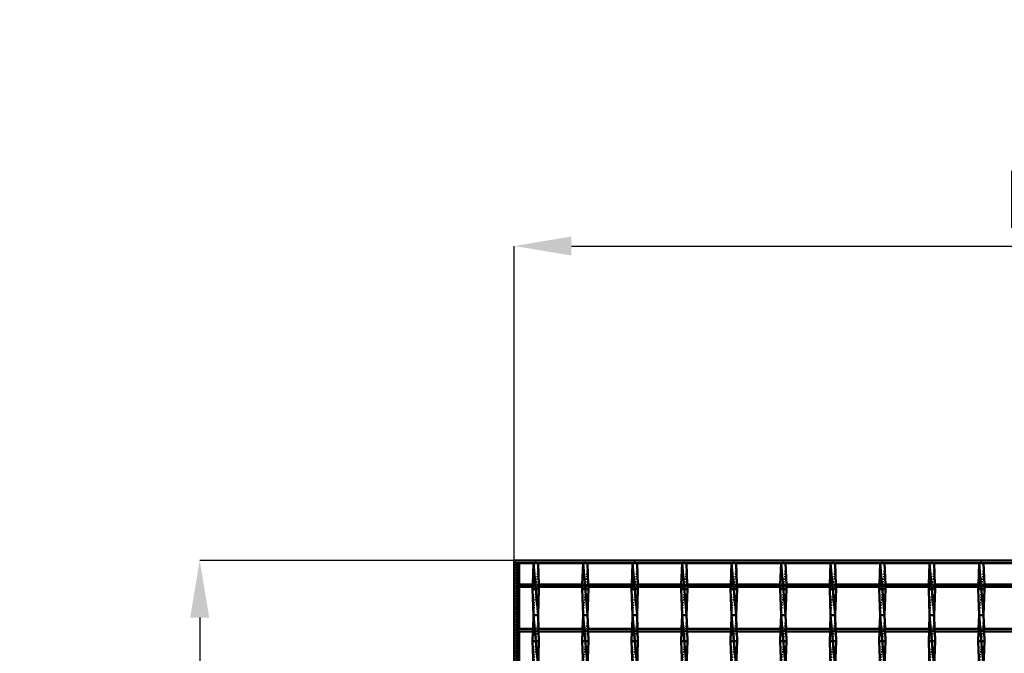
# Model space of a CAD drawing. Header units: millimetres. Extents: x -930 to 585, y -500 to 916.
# Tile 11 of 25: x -930 to -173, y 429 to 916. Entities that reach past the tile are written whole.
import ezdxf

# ---------------------------------------------------------------- set-up
doc = ezdxf.new("R2010")
doc.units = ezdxf.units.MM
doc.linetypes.add('Center', pattern=[1.5, 0.45, -0.5, 0.05, -0.5])
doc.linetypes.add('Dashed', pattern=[2, 1, -1])
for name, color, linetype, lineweight in [('2d ConnectionPoints', 7, 'Continuous', 50), ('AM_0', 7, 'Continuous', 50), ('AM_5', 3, 'Continuous', 25), ('AM_7', 7, 'Center', 25), ('AM_9', 6, 'Dashed', 25)]:
    doc.layers.add(name, color=color, linetype=linetype, lineweight=lineweight)
doc.dimstyles.new('ISO-25', dxfattribs={"dimtxt": 2.5, "dimasz": 2.5, "dimexe": 1.25, "dimexo": 0.625, "dimtad": 1, "dimtxsty": 'Standard', "dimcen": 2.5, "dimadec": 0, "dimazin": 0, "dimtfac": 1, "dimtmove": 0, "dimatfit": 3, "dimfxl": 1, "dimarcsym": 0})

# ---------------------------------------------------------------- blocks, each defined once
blk = doc.blocks.new('3_3egbe3l5vehtsiebuu7mvmm3l________0_in_LSSP23034382111100100035010_4')
at = {"layer": 'AM_0'}
for p, q in [((-535.13, 498), (-535.72, 481.62)), ((-535.13, 498), (-531.67, 458)), ((-531.67, 498), (-535.13, 498)), ((-531.67, 498), (-531.08, 481.62)), ((-535.79, 479.62), (-535.85, 478)), ((-535.85, 478), (-535.13, 458)), ((-530.95, 478), (-535.85, 478)), ((-530.95, 478), (-531.67, 458)), ((-531.01, 479.62), (-530.95, 478)), ((-535.13, 458), (-535.52, 447.29)), ((-531.67, 458), (-535.13, 458)), ((-535.13, 458), (-531.67, 418)), ((-531.67, 458), (-531.28, 447.29)), ((-535.59, 445.29), (-535.85, 438)), ((-531.21, 445.29), (-530.95, 438)), ((-535.85, 438), (-535.13, 418)), ((-530.95, 438), (-535.85, 438)), ((-530.95, 438), (-531.67, 418))]:
    blk.add_line(p, q, dxfattribs=at)
at = {"layer": 'AM_9'}
for p, q in [((-531.67, 498), (-535.13, 458)), ((-535.72, 481.62), (-535.79, 479.62)), ((-531.08, 481.62), (-531.01, 479.62)), ((-531.67, 458), (-535.13, 418)), ((-535.52, 447.29), (-535.59, 445.29)), ((-531.28, 447.29), (-531.21, 445.29))]:
    blk.add_line(p, q, dxfattribs=at)
blk = doc.blocks.new('4_963rknraaksx0nqyhf31gqsmm________0_in_LSSP23034382111100100035010_4')
at = {"layer": 'AM_0'}
for p, q in [((-497.03, 498), (-497.62, 481.62)), ((-497.03, 498), (-493.57, 458)), ((-493.57, 498), (-497.03, 498)), ((-493.57, 498), (-492.98, 481.62)), ((-497.69, 479.62), (-497.75, 478)), ((-492.85, 478), (-497.75, 478)), ((-497.75, 478), (-497.03, 458)), ((-492.85, 478), (-493.57, 458)), ((-492.91, 479.62), (-492.85, 478)), ((-497.03, 458), (-497.42, 447.29)), ((-493.57, 458), (-497.03, 458)), ((-497.03, 458), (-493.57, 418)), ((-493.57, 458), (-493.18, 447.29)), ((-497.49, 445.29), (-497.75, 438)), ((-493.11, 445.29), (-492.85, 438)), ((-497.75, 438), (-497.03, 418)), ((-492.85, 438), (-497.75, 438)), ((-492.85, 438), (-493.57, 418))]:
    blk.add_line(p, q, dxfattribs=at)
at = {"layer": 'AM_9'}
for p, q in [((-493.57, 498), (-497.03, 458)), ((-497.62, 481.62), (-497.69, 479.62)), ((-492.98, 481.62), (-492.91, 479.62)), ((-493.57, 458), (-497.03, 418)), ((-497.42, 447.29), (-497.49, 445.29)), ((-493.18, 447.29), (-493.11, 445.29))]:
    blk.add_line(p, q, dxfattribs=at)
blk = doc.blocks.new('5_50bdlquj2d89p5qtvpvhg0ozg________0_in_LSSP23034382111100100035010_4')
at = {"layer": 'AM_0'}
for p, q in [((-458.93, 498), (-459.52, 481.62)), ((-458.93, 498), (-455.47, 458)), ((-455.47, 498), (-458.93, 498)), ((-455.47, 498), (-454.88, 481.62)), ((-459.59, 479.62), (-459.65, 478)), ((-454.75, 478), (-459.65, 478)), ((-459.65, 478), (-458.93, 458)), ((-454.75, 478), (-455.47, 458)), ((-454.81, 479.62), (-454.75, 478)), ((-458.93, 458), (-459.32, 447.29)), ((-455.47, 458), (-458.93, 458)), ((-458.93, 458), (-455.47, 418)), ((-455.47, 458), (-455.08, 447.29)), ((-459.39, 445.29), (-459.65, 438)), ((-455.01, 445.29), (-454.75, 438)), ((-459.65, 438), (-458.93, 418)), ((-454.75, 438), (-459.65, 438)), ((-454.75, 438), (-455.47, 418))]:
    blk.add_line(p, q, dxfattribs=at)
at = {"layer": 'AM_9'}
for p, q in [((-455.47, 498), (-458.93, 458)), ((-459.52, 481.62), (-459.59, 479.62)), ((-454.88, 481.62), (-454.81, 479.62)), ((-455.47, 458), (-458.93, 418)), ((-459.32, 447.29), (-459.39, 445.29)), ((-455.08, 447.29), (-455.01, 445.29))]:
    blk.add_line(p, q, dxfattribs=at)
blk = doc.blocks.new('6_j9bqoj3qxw4sdtdt166936h1l________0_in_LSSP23034382111100100035010_4')
at = {"layer": 'AM_0'}
for p, q in [((-420.83, 498), (-421.42, 481.62)), ((-420.83, 498), (-417.37, 458)), ((-417.37, 498), (-420.83, 498)), ((-417.37, 498), (-416.78, 481.62)), ((-421.49, 479.62), (-421.55, 478)), ((-421.55, 478), (-420.83, 458)), ((-416.65, 478), (-421.55, 478)), ((-416.65, 478), (-417.37, 458)), ((-416.71, 479.62), (-416.65, 478)), ((-420.83, 458), (-421.22, 447.29)), ((-417.37, 458), (-420.83, 458)), ((-420.83, 458), (-417.37, 418)), ((-417.37, 458), (-416.98, 447.29)), ((-421.29, 445.29), (-421.55, 438)), ((-416.91, 445.29), (-416.65, 438)), ((-416.65, 438), (-421.55, 438)), ((-421.55, 438), (-420.83, 418)), ((-416.65, 438), (-417.37, 418))]:
    blk.add_line(p, q, dxfattribs=at)
at = {"layer": 'AM_9'}
for p, q in [((-417.37, 498), (-420.83, 458)), ((-421.42, 481.62), (-421.49, 479.62)), ((-416.78, 481.62), (-416.71, 479.62)), ((-417.37, 458), (-420.83, 418)), ((-421.22, 447.29), (-421.29, 445.29)), ((-416.98, 447.29), (-416.91, 445.29))]:
    blk.add_line(p, q, dxfattribs=at)
blk = doc.blocks.new('7_o66nvhsksanqohrczt74eu8ko________0_in_LSSP23034382111100100035010_4')
at = {"layer": 'AM_0'}
for p, q in [((-382.73, 498), (-383.32, 481.62)), ((-382.73, 498), (-379.27, 458)), ((-379.27, 498), (-382.73, 498)), ((-379.27, 498), (-378.68, 481.62)), ((-383.39, 479.62), (-383.45, 478)), ((-378.55, 478), (-383.45, 478)), ((-383.45, 478), (-382.73, 458)), ((-378.55, 478), (-379.27, 458)), ((-378.61, 479.62), (-378.55, 478)), ((-382.73, 458), (-383.12, 447.29)), ((-379.27, 458), (-382.73, 458)), ((-382.73, 458), (-379.27, 418)), ((-379.27, 458), (-378.88, 447.29)), ((-383.19, 445.29), (-383.45, 438)), ((-378.81, 445.29), (-378.55, 438)), ((-383.45, 438), (-382.73, 418)), ((-378.55, 438), (-383.45, 438)), ((-378.55, 438), (-379.27, 418))]:
    blk.add_line(p, q, dxfattribs=at)
at = {"layer": 'AM_9'}
for p, q in [((-379.27, 498), (-382.73, 458)), ((-383.32, 481.62), (-383.39, 479.62)), ((-378.68, 481.62), (-378.61, 479.62)), ((-379.27, 458), (-382.73, 418)), ((-383.12, 447.29), (-383.19, 445.29)), ((-378.88, 447.29), (-378.81, 445.29))]:
    blk.add_line(p, q, dxfattribs=at)
blk = doc.blocks.new('8_4jixdhsecfzcvsiu03t5gkuxr________0_in_LSSP23034382111100100035010_4')
at = {"layer": 'AM_0'}
for p, q in [((-344.63, 498), (-345.22, 481.62)), ((-344.63, 498), (-341.17, 458)), ((-341.17, 498), (-344.63, 498)), ((-341.17, 498), (-340.58, 481.62)), ((-345.29, 479.62), (-345.35, 478)), ((-340.45, 478), (-345.35, 478)), ((-345.35, 478), (-344.63, 458)), ((-340.45, 478), (-341.17, 458)), ((-340.51, 479.62), (-340.45, 478)), ((-344.63, 458), (-345.02, 447.29)), ((-341.17, 458), (-344.63, 458)), ((-344.63, 458), (-341.17, 418)), ((-341.17, 458), (-340.78, 447.29)), ((-345.09, 445.29), (-345.35, 438)), ((-340.71, 445.29), (-340.45, 438)), ((-340.45, 438), (-345.35, 438)), ((-345.35, 438), (-344.63, 418)), ((-340.45, 438), (-341.17, 418))]:
    blk.add_line(p, q, dxfattribs=at)
at = {"layer": 'AM_9'}
for p, q in [((-341.17, 498), (-344.63, 458)), ((-345.22, 481.62), (-345.29, 479.62)), ((-340.58, 481.62), (-340.51, 479.62)), ((-341.17, 458), (-344.63, 418)), ((-345.02, 447.29), (-345.09, 445.29)), ((-340.78, 447.29), (-340.71, 445.29))]:
    blk.add_line(p, q, dxfattribs=at)
blk = doc.blocks.new('9_u1gn77d9zk3hpimn9n5l65v4l________0_in_LSSP23034382111100100035010_4')
at = {"layer": 'AM_0'}
for p, q in [((-306.53, 498), (-307.12, 481.62)), ((-306.53, 498), (-303.07, 458)), ((-303.07, 498), (-306.53, 498)), ((-303.07, 498), (-302.48, 481.62)), ((-307.19, 479.62), (-307.25, 478)), ((-302.35, 478), (-307.25, 478)), ((-307.25, 478), (-306.53, 458)), ((-302.35, 478), (-303.07, 458)), ((-302.41, 479.62), (-302.35, 478)), ((-306.53, 458), (-306.92, 447.29)), ((-303.07, 458), (-306.53, 458)), ((-306.53, 458), (-303.07, 418)), ((-303.07, 458), (-302.68, 447.29)), ((-306.99, 445.29), (-307.25, 438)), ((-302.61, 445.29), (-302.35, 438)), ((-307.25, 438), (-306.53, 418)), ((-302.35, 438), (-307.25, 438)), ((-302.35, 438), (-303.07, 418))]:
    blk.add_line(p, q, dxfattribs=at)
at = {"layer": 'AM_9'}
for p, q in [((-303.07, 498), (-306.53, 458)), ((-307.12, 481.62), (-307.19, 479.62)), ((-302.48, 481.62), (-302.41, 479.62)), ((-303.07, 458), (-306.53, 418)), ((-306.92, 447.29), (-306.99, 445.29)), ((-302.68, 447.29), (-302.61, 445.29))]:
    blk.add_line(p, q, dxfattribs=at)
blk = doc.blocks.new('10_ee3x3w2fcv1jlg8z8d3rgv11k________0_in_LSSP23034382111100100035010_4')
at = {"layer": 'AM_0'}
for p, q in [((-268.43, 498), (-269.02, 481.62)), ((-268.43, 498), (-264.97, 458)), ((-264.97, 498), (-268.43, 498)), ((-264.97, 498), (-264.38, 481.62)), ((-269.09, 479.62), (-269.15, 478)), ((-264.25, 478), (-269.15, 478)), ((-269.15, 478), (-268.43, 458)), ((-264.25, 478), (-264.97, 458)), ((-264.31, 479.62), (-264.25, 478)), ((-268.43, 458), (-268.82, 447.29)), ((-264.97, 458), (-268.43, 458)), ((-268.43, 458), (-264.97, 418)), ((-264.97, 458), (-264.58, 447.29)), ((-268.89, 445.29), (-269.15, 438)), ((-264.51, 445.29), (-264.25, 438)), ((-264.25, 438), (-269.15, 438)), ((-269.15, 438), (-268.43, 418)), ((-264.25, 438), (-264.97, 418))]:
    blk.add_line(p, q, dxfattribs=at)
at = {"layer": 'AM_9'}
for p, q in [((-264.97, 498), (-268.43, 458)), ((-269.02, 481.62), (-269.09, 479.62)), ((-264.38, 481.62), (-264.31, 479.62)), ((-264.97, 458), (-268.43, 418)), ((-268.82, 447.29), (-268.89, 445.29)), ((-264.58, 447.29), (-264.51, 445.29))]:
    blk.add_line(p, q, dxfattribs=at)
blk = doc.blocks.new('11_amfuell7d7rxo02dxvfsb8wwc________0_in_LSSP23034382111100100035010_4')
at = {"layer": 'AM_0'}
for p, q in [((-230.33, 498), (-230.92, 481.62)), ((-230.33, 498), (-226.87, 458)), ((-226.87, 498), (-230.33, 498)), ((-226.87, 498), (-226.28, 481.62)), ((-230.99, 479.62), (-231.05, 478)), ((-226.15, 478), (-231.05, 478)), ((-231.05, 478), (-230.33, 458)), ((-226.15, 478), (-226.87, 458)), ((-226.21, 479.62), (-226.15, 478)), ((-230.33, 458), (-230.72, 447.29)), ((-226.87, 458), (-230.33, 458)), ((-230.33, 458), (-226.87, 418)), ((-226.87, 458), (-226.48, 447.29)), ((-230.79, 445.29), (-231.05, 438)), ((-226.41, 445.29), (-226.15, 438)), ((-231.05, 438), (-230.33, 418)), ((-226.15, 438), (-231.05, 438)), ((-226.15, 438), (-226.87, 418))]:
    blk.add_line(p, q, dxfattribs=at)
at = {"layer": 'AM_9'}
for p, q in [((-226.87, 498), (-230.33, 458)), ((-230.92, 481.62), (-230.99, 479.62)), ((-226.28, 481.62), (-226.21, 479.62)), ((-226.87, 458), (-230.33, 418)), ((-230.72, 447.29), (-230.79, 445.29)), ((-226.48, 447.29), (-226.41, 445.29))]:
    blk.add_line(p, q, dxfattribs=at)
blk = doc.blocks.new('12_4jj41851i5wdb6z7lmjejsbnb________0_in_LSSP23034382111100100035010_4')
at = {"layer": 'AM_0'}
for p, q in [((-192.23, 498), (-192.82, 481.62)), ((-192.23, 498), (-188.77, 458)), ((-188.77, 498), (-192.23, 498)), ((-188.77, 498), (-188.18, 481.62)), ((-192.89, 479.62), (-192.95, 478)), ((-188.05, 478), (-192.95, 478)), ((-192.95, 478), (-192.23, 458)), ((-188.05, 478), (-188.77, 458)), ((-188.11, 479.62), (-188.05, 478)), ((-192.23, 458), (-192.62, 447.29)), ((-188.77, 458), (-192.23, 458)), ((-192.23, 458), (-188.77, 418)), ((-188.77, 458), (-188.38, 447.29)), ((-192.69, 445.29), (-192.95, 438)), ((-188.31, 445.29), (-188.05, 438)), ((-192.95, 438), (-192.23, 418)), ((-188.05, 438), (-192.95, 438)), ((-188.05, 438), (-188.77, 418))]:
    blk.add_line(p, q, dxfattribs=at)
at = {"layer": 'AM_9'}
for p, q in [((-188.77, 498), (-192.23, 458)), ((-192.82, 481.62), (-192.89, 479.62)), ((-188.18, 481.62), (-188.11, 479.62)), ((-188.77, 458), (-192.23, 418)), ((-192.62, 447.29), (-192.69, 445.29)), ((-188.38, 447.29), (-188.31, 445.29))]:
    blk.add_line(p, q, dxfattribs=at)
blk = doc.blocks.new('32_5ocy1wuwszgg0y65084b8hb2u________0_in_LSSP23034382111100100035010_4')
at = {"layer": 'AM_0'}
for p, q in [((-550, 500), (550, 500)), ((-550, 498), (-550, 500)), ((-550, 498), (550, 498))]:
    blk.add_line(p, q, dxfattribs=at)
blk = doc.blocks.new('60_j0agw5cmrjbowt2kf8tqoduld________0_in_LSSP23034382111100100035010_4')
at = {"layer": 'AM_0'}
for p, q in [((-535.13, 447.29), (-548, 447.29)), ((-548, 447.29), (-548, 445.29)), ((-535.13, 447.29), (-535.13, 445.29)), ((-497.03, 447.29), (-531.67, 447.29)), ((-531.67, 445.29), (-531.67, 447.29)), ((-497.03, 447.29), (-497.03, 445.29)), ((-493.57, 445.29), (-493.57, 447.29)), ((-458.93, 447.29), (-493.57, 447.29)), ((-458.93, 447.29), (-458.93, 445.29)), ((-455.47, 445.29), (-455.47, 447.29)), ((-420.83, 447.29), (-455.47, 447.29)), ((-420.83, 447.29), (-420.83, 445.29)), ((-417.37, 445.29), (-417.37, 447.29)), ((-382.73, 447.29), (-417.37, 447.29)), ((-382.73, 447.29), (-382.73, 445.29)), ((-379.27, 445.29), (-379.27, 447.29)), ((-344.63, 447.29), (-379.27, 447.29)), ((-344.63, 447.29), (-344.63, 445.29)), ((-341.17, 445.29), (-341.17, 447.29)), ((-306.53, 447.29), (-341.17, 447.29)), ((-306.53, 447.29), (-306.53, 445.29)), ((-303.07, 445.29), (-303.07, 447.29)), ((-268.43, 447.29), (-303.07, 447.29)), ((-268.43, 447.29), (-268.43, 445.29)), ((-264.97, 445.29), (-264.97, 447.29)), ((-230.33, 447.29), (-264.97, 447.29)), ((-230.33, 447.29), (-230.33, 445.29)), ((-226.87, 445.29), (-226.87, 447.29)), ((-192.23, 447.29), (-226.87, 447.29)), ((-192.23, 447.29), (-192.23, 445.29)), ((-154.13, 447.29), (-188.77, 447.29)), ((-188.77, 445.29), (-188.77, 447.29)), ((-535.13, 445.29), (-548, 445.29)), ((-497.03, 445.29), (-531.67, 445.29)), ((-458.93, 445.29), (-493.57, 445.29)), ((-420.83, 445.29), (-455.47, 445.29)), ((-382.73, 445.29), (-417.37, 445.29)), ((-344.63, 445.29), (-379.27, 445.29)), ((-306.53, 445.29), (-341.17, 445.29)), ((-268.43, 445.29), (-303.07, 445.29)), ((-230.33, 445.29), (-264.97, 445.29)), ((-192.23, 445.29), (-226.87, 445.29)), ((-154.13, 445.29), (-188.77, 445.29))]:
    blk.add_line(p, q, dxfattribs=at)
at = {"layer": 'AM_7'}
for p, q in [((-533.4, 448.49), (-533.4, 444.09)), ((-495.3, 448.49), (-495.3, 444.09)), ((-457.2, 448.49), (-457.2, 444.09)), ((-419.1, 448.49), (-419.1, 444.09)), ((-381, 448.49), (-381, 444.09)), ((-342.9, 448.49), (-342.9, 444.09)), ((-304.8, 448.49), (-304.8, 444.09)), ((-266.7, 448.49), (-266.7, 444.09)), ((-228.6, 448.49), (-228.6, 444.09)), ((-190.5, 448.49), (-190.5, 444.09))]:
    blk.add_line(p, q, dxfattribs=at)
at = {"layer": 'AM_9'}
for p, q in [((-535.85, 447.29), (-535.85, 445.29)), ((-531.67, 447.29), (-535.13, 447.29)), ((-530.95, 445.29), (-530.95, 447.29)), ((-497.75, 447.29), (-497.75, 445.29)), ((-493.57, 447.29), (-497.03, 447.29)), ((-492.85, 445.29), (-492.85, 447.29)), ((-459.65, 447.29), (-459.65, 445.29)), ((-455.47, 447.29), (-458.93, 447.29)), ((-454.75, 445.29), (-454.75, 447.29)), ((-421.55, 447.29), (-421.55, 445.29)), ((-417.37, 447.29), (-420.83, 447.29)), ((-416.65, 445.29), (-416.65, 447.29)), ((-383.45, 447.29), (-383.45, 445.29)), ((-379.27, 447.29), (-382.73, 447.29)), ((-378.55, 445.29), (-378.55, 447.29)), ((-345.35, 447.29), (-345.35, 445.29)), ((-341.17, 447.29), (-344.63, 447.29)), ((-340.45, 445.29), (-340.45, 447.29)), ((-307.25, 447.29), (-307.25, 445.29)), ((-303.07, 447.29), (-306.53, 447.29)), ((-302.35, 445.29), (-302.35, 447.29)), ((-269.15, 447.29), (-269.15, 445.29)), ((-264.97, 447.29), (-268.43, 447.29)), ((-264.25, 445.29), (-264.25, 447.29)), ((-231.05, 447.29), (-231.05, 445.29)), ((-226.87, 447.29), (-230.33, 447.29)), ((-226.15, 445.29), (-226.15, 447.29)), ((-192.95, 447.29), (-192.95, 445.29)), ((-188.77, 447.29), (-192.23, 447.29)), ((-188.05, 445.29), (-188.05, 447.29)), ((-535.13, 445.29), (-531.67, 445.29)), ((-497.03, 445.29), (-493.57, 445.29)), ((-458.93, 445.29), (-455.47, 445.29)), ((-420.83, 445.29), (-417.37, 445.29)), ((-382.73, 445.29), (-379.27, 445.29)), ((-344.63, 445.29), (-341.17, 445.29)), ((-306.53, 445.29), (-303.07, 445.29)), ((-268.43, 445.29), (-264.97, 445.29)), ((-230.33, 445.29), (-226.87, 445.29)), ((-192.23, 445.29), (-188.77, 445.29))]:
    blk.add_line(p, q, dxfattribs=at)
blk = doc.blocks.new('61_vec7e5a50blj977ozzenz5wjn________0_in_LSSP23034382111100100035010_4')
at = {"layer": 'AM_0'}
for p, q in [((-535.13, 481.62), (-548, 481.62)), ((-548, 481.62), (-548, 479.62)), ((-535.13, 479.62), (-548, 479.62)), ((-535.13, 481.62), (-535.13, 479.62)), ((-497.03, 481.62), (-531.67, 481.62)), ((-531.67, 479.62), (-531.67, 481.62)), ((-497.03, 479.62), (-531.67, 479.62)), ((-497.03, 481.62), (-497.03, 479.62)), ((-458.93, 481.62), (-493.57, 481.62)), ((-493.57, 479.62), (-493.57, 481.62)), ((-458.93, 479.62), (-493.57, 479.62)), ((-458.93, 481.62), (-458.93, 479.62)), ((-455.47, 479.62), (-455.47, 481.62)), ((-420.83, 481.62), (-455.47, 481.62)), ((-420.83, 479.62), (-455.47, 479.62)), ((-420.83, 481.62), (-420.83, 479.62)), ((-382.73, 481.62), (-417.37, 481.62)), ((-417.37, 479.62), (-417.37, 481.62)), ((-382.73, 479.62), (-417.37, 479.62)), ((-382.73, 481.62), (-382.73, 479.62)), ((-344.63, 481.62), (-379.27, 481.62)), ((-379.27, 479.62), (-379.27, 481.62)), ((-344.63, 479.62), (-379.27, 479.62)), ((-344.63, 481.62), (-344.63, 479.62)), ((-341.17, 479.62), (-341.17, 481.62)), ((-306.53, 481.62), (-341.17, 481.62)), ((-306.53, 479.62), (-341.17, 479.62)), ((-306.53, 481.62), (-306.53, 479.62)), ((-303.07, 479.62), (-303.07, 481.62)), ((-268.43, 481.62), (-303.07, 481.62)), ((-268.43, 479.62), (-303.07, 479.62)), ((-268.43, 481.62), (-268.43, 479.62)), ((-264.97, 479.62), (-264.97, 481.62)), ((-230.33, 481.62), (-264.97, 481.62)), ((-230.33, 479.62), (-264.97, 479.62)), ((-230.33, 481.62), (-230.33, 479.62)), ((-226.87, 479.62), (-226.87, 481.62)), ((-192.23, 481.62), (-226.87, 481.62)), ((-192.23, 479.62), (-226.87, 479.62)), ((-192.23, 481.62), (-192.23, 479.62)), ((-188.77, 479.62), (-188.77, 481.62)), ((-154.13, 481.62), (-188.77, 481.62)), ((-154.13, 479.62), (-188.77, 479.62))]:
    blk.add_line(p, q, dxfattribs=at)
at = {"layer": 'AM_7'}
for p, q in [((-533.4, 482.82), (-533.4, 478.42)), ((-495.3, 482.82), (-495.3, 478.42)), ((-457.2, 482.82), (-457.2, 478.42)), ((-419.1, 482.82), (-419.1, 478.42)), ((-381, 482.82), (-381, 478.42)), ((-342.9, 482.82), (-342.9, 478.42)), ((-304.8, 482.82), (-304.8, 478.42)), ((-266.7, 482.82), (-266.7, 478.42)), ((-228.6, 482.82), (-228.6, 478.42)), ((-190.5, 482.82), (-190.5, 478.42))]:
    blk.add_line(p, q, dxfattribs=at)
at = {"layer": 'AM_9'}
for p, q in [((-535.85, 481.62), (-535.85, 479.62)), ((-531.67, 481.62), (-535.13, 481.62)), ((-535.13, 479.62), (-531.67, 479.62)), ((-530.95, 479.62), (-530.95, 481.62)), ((-497.75, 481.62), (-497.75, 479.62)), ((-493.57, 481.62), (-497.03, 481.62)), ((-497.03, 479.62), (-493.57, 479.62)), ((-492.85, 479.62), (-492.85, 481.62)), ((-459.65, 481.62), (-459.65, 479.62)), ((-455.47, 481.62), (-458.93, 481.62)), ((-458.93, 479.62), (-455.47, 479.62)), ((-454.75, 479.62), (-454.75, 481.62)), ((-421.55, 481.62), (-421.55, 479.62)), ((-417.37, 481.62), (-420.83, 481.62)), ((-420.83, 479.62), (-417.37, 479.62)), ((-416.65, 479.62), (-416.65, 481.62)), ((-383.45, 481.62), (-383.45, 479.62)), ((-379.27, 481.62), (-382.73, 481.62)), ((-382.73, 479.62), (-379.27, 479.62)), ((-378.55, 479.62), (-378.55, 481.62)), ((-345.35, 481.62), (-345.35, 479.62)), ((-341.17, 481.62), (-344.63, 481.62)), ((-344.63, 479.62), (-341.17, 479.62)), ((-340.45, 479.62), (-340.45, 481.62)), ((-307.25, 481.62), (-307.25, 479.62)), ((-303.07, 481.62), (-306.53, 481.62)), ((-306.53, 479.62), (-303.07, 479.62)), ((-302.35, 479.62), (-302.35, 481.62)), ((-269.15, 481.62), (-269.15, 479.62)), ((-264.97, 481.62), (-268.43, 481.62)), ((-268.43, 479.62), (-264.97, 479.62)), ((-264.25, 479.62), (-264.25, 481.62)), ((-231.05, 481.62), (-231.05, 479.62)), ((-226.87, 481.62), (-230.33, 481.62)), ((-230.33, 479.62), (-226.87, 479.62)), ((-226.15, 479.62), (-226.15, 481.62)), ((-192.95, 481.62), (-192.95, 479.62)), ((-188.77, 481.62), (-192.23, 481.62)), ((-192.23, 479.62), (-188.77, 479.62)), ((-188.05, 479.62), (-188.05, 481.62))]:
    blk.add_line(p, q, dxfattribs=at)
blk = doc.blocks.new('62_frfgtsjzp7wbkg5as8qkhxdbb________0_in_LSSP23034382111100100035010_4')
at = {"layer": 'AM_0'}
for p, q in [((-550, -498), (-550, 498)), ((-548, 498), (-550, 498)), ((-548, -498), (-548, 498)), ((-546.05, 481.62), (-546.05, 498)), ((-546.05, 447.29), (-546.05, 479.62)), ((-546.05, 412.96), (-546.05, 445.29))]:
    blk.add_line(p, q, dxfattribs=at)
at = {"layer": 'AM_9'}
for p, q in [((-548.99, -498), (-548.99, 498)), ((-548.55, -498), (-548.55, 498)), ((-546.05, 479.62), (-546.05, 481.62)), ((-546.05, 445.29), (-546.05, 447.29))]:
    blk.add_line(p, q, dxfattribs=at)
blk = doc.blocks.new('*D63')
at = {"layer": 'AM_5', "color": 0, "lineweight": -2}
for p, q in [((-550, 500), (-792, 500)), ((-792, 456), (-792, 229.83)), ((-792, -456), (-792, -229.83)), ((-550, -500), (-792, -500))]:
    blk.add_line(p, q, dxfattribs=at)
at = {"layer": 'AM_5', "color": 0}
for points in [[(-784.67, 456), (-799.33, 456), (-792, 500)], [(-799.33, -456), (-784.67, -456), (-792, -500)]]:
    blk.add_solid(points, dxfattribs=at)
at = {"layer": 'Defpoints', "color": 0}
for p in [(-550, 500), (-792, -500), (-550, -500)]:
    blk.add_point(p, dxfattribs=at)
at = {"layer": 'AM_5', "color": 0, "insert": (-792, 0), "char_height": 44, "attachment_point": 5, "rotation": 90}
blk.add_mtext('B = 1000 mm', dxfattribs=at)
blk = doc.blocks.new('*D65')
at = {"layer": 'AM_5', "color": 0, "lineweight": -2}
for p, q in [((-550, 500), (-550, 742)), ((-506, 742), (506, 742)), ((550, 500), (550, 742))]:
    blk.add_line(p, q, dxfattribs=at)
at = {"layer": 'AM_5', "color": 0}
for points in [[(-506, 749.33), (-506, 734.67), (-550, 742)], [(506, 734.67), (506, 749.33), (550, 742)]]:
    blk.add_solid(points, dxfattribs=at)
at = {"layer": 'Defpoints', "color": 0}
for p in [(550, 742), (-550, 500), (550, 500)]:
    blk.add_point(p, dxfattribs=at)
at = {"layer": 'AM_5', "color": 0, "insert": (0, 777.66), "char_height": 44, "attachment_point": 5}
blk.add_mtext('L = 1100 mm', dxfattribs=at)

msp = doc.modelspace()

# ---------------------------------------------------------------- linework, layer by layer
at = {"layer": '2d ConnectionPoints'}
for p in [(-533.4, 498), (-533.4, 498), (-495.3, 498), (-495.3, 498), (-457.2, 498), (-457.2, 498), (-419.1, 498), (-419.1, 498), (-381, 498), (-381, 498), (-342.9, 498), (-342.9, 498), (-304.8, 498), (-304.8, 498), (-266.7, 498), (-266.7, 498), (-228.6, 498), (-228.6, 498), (-190.5, 498), (-190.5, 498), (-548, 480.62), (-548, 480.62), (-548, 463.455), (-548, 446.29), (-548, 446.29), (-548, 429.125)]:
    msp.add_point(p, dxfattribs=at)

# ---------------------------------------------------------------- block references
for name in ['32_5ocy1wuwszgg0y65084b8hb2u________0_in_LSSP23034382111100100035010_4', '62_frfgtsjzp7wbkg5as8qkhxdbb________0_in_LSSP23034382111100100035010_4', '3_3egbe3l5vehtsiebuu7mvmm3l________0_in_LSSP23034382111100100035010_4', '4_963rknraaksx0nqyhf31gqsmm________0_in_LSSP23034382111100100035010_4', '5_50bdlquj2d89p5qtvpvhg0ozg________0_in_LSSP23034382111100100035010_4', '6_j9bqoj3qxw4sdtdt166936h1l________0_in_LSSP23034382111100100035010_4', '7_o66nvhsksanqohrczt74eu8ko________0_in_LSSP23034382111100100035010_4', '8_4jixdhsecfzcvsiu03t5gkuxr________0_in_LSSP23034382111100100035010_4', '9_u1gn77d9zk3hpimn9n5l65v4l________0_in_LSSP23034382111100100035010_4', '10_ee3x3w2fcv1jlg8z8d3rgv11k________0_in_LSSP23034382111100100035010_4', '11_amfuell7d7rxo02dxvfsb8wwc________0_in_LSSP23034382111100100035010_4', '12_4jj41851i5wdb6z7lmjejsbnb________0_in_LSSP23034382111100100035010_4', '61_vec7e5a50blj977ozzenz5wjn________0_in_LSSP23034382111100100035010_4', '60_j0agw5cmrjbowt2kf8tqoduld________0_in_LSSP23034382111100100035010_4']:
    msp.add_blockref(name, (0, 0))

# ---------------------------------------------------------------- dimensions: what is measured, and where the dimension line sits
at = {"layer": 'AM_5'}
dim = msp.add_linear_dim(base=(550, 742), p1=(-550, 500), p2=(550, 500), text='L = 1100 mm', dimstyle='ISO-25', override={"dimtxt": 44, "dimasz": 44, "dimexe": 0, "dimexo": 0, "dimgap": 13.2}, dxfattribs=at)
dim.commit()
dim.dimension.update_dxf_attribs({"geometry": '*D65', "text_midpoint": (0, 742), "dimtype": 160})
dim = msp.add_linear_dim(base=(-792, -500), p1=(-550, 500), p2=(-550, -500), angle=90, text='B = 1000 mm', dimstyle='ISO-25', override={"dimtxt": 44, "dimasz": 44, "dimexe": 0, "dimexo": 0, "dimgap": 13.2}, dxfattribs=at)
dim.commit()
dim.dimension.update_dxf_attribs({"geometry": '*D63', "text_midpoint": (-792, 0), "dimtype": 160, "text_rotation": 90})

doc.saveas('drawing.dxf')
